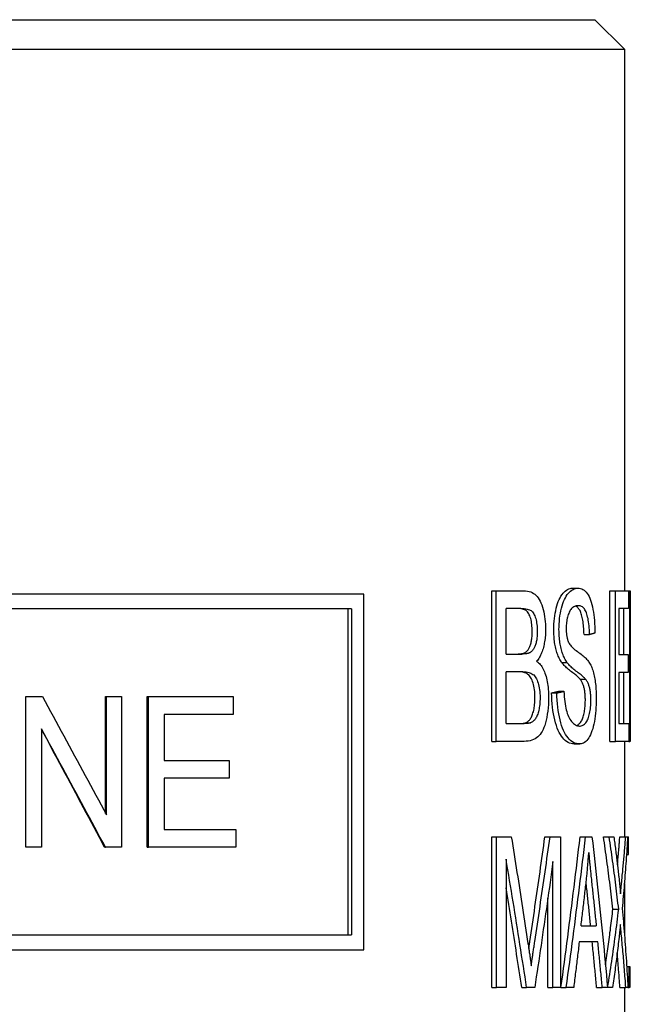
# Model space of a CAD drawing. Header units: millimetres. Extents: x 91 to 3811, y 2 to 387.
# Tile 6 of 15: x 345 to 355, y 279 to 295. Entities that reach past the tile are written whole.
import ezdxf

# ---------------------------------------------------------------- set-up
doc = ezdxf.new("R2010")
doc.units = ezdxf.units.MM
doc.layers.add('DETAIL', color=2, linetype='Continuous')

msp = doc.modelspace()

# ---------------------------------------------------------------- linework, layer by layer
at = {"layer": 'DETAIL'}
for p, q in [((335.892, 295.347), (354.892, 295.347)), ((354.892, 295.347), (355.392, 294.847)), ((335.392, 294.847), (355.392, 294.847)), ((355.392, 294.847), (355.392, 285.716)), ((351.005, 285.66), (337.733, 285.66)), ((351.005, 279.66), (351.005, 285.66)), ((353.157, 285.716), (353.234, 285.716)), ((353.157, 283.176), (353.157, 285.716)), ((353.234, 285.716), (353.697, 285.716)), ((353.234, 283.176), (353.234, 285.716)), ((354.518, 285.76), (354.61, 285.76)), ((355.146, 285.716), (355.243, 285.716)), ((355.146, 283.176), (355.146, 285.716)), ((355.243, 285.716), (355.463, 285.716)), ((355.243, 283.176), (355.243, 285.716)), ((355.463, 285.716), (355.486, 285.716)), ((355.463, 285.716), (355.463, 285.416)), ((355.486, 285.716), (355.492, 285.716)), ((355.486, 283.176), (355.486, 285.716)), ((355.492, 285.595), (355.492, 285.016)), ((350.794, 285.41), (337.9, 285.41)), ((350.74, 279.91), (350.74, 285.41)), ((350.794, 285.41), (350.794, 279.91)), ((353.403, 284.649), (353.403, 285.416)), ((353.646, 285.416), (353.403, 285.416)), ((355.299, 285.416), (355.299, 284.639)), ((355.463, 285.416), (355.299, 285.416)), ((355.386, 284.639), (355.386, 285.416)), ((355.492, 285.17), (355.492, 283.176)), ((354.713, 284.976), (354.806, 284.976)), ((353.403, 284.649), (353.665, 284.649)), ((355.299, 284.639), (355.457, 284.639)), ((355.457, 284.639), (355.457, 284.339)), ((354.336, 284.508), (354.425, 284.508)), ((353.403, 283.476), (353.403, 284.349)), ((353.683, 284.349), (353.403, 284.349)), ((355.299, 284.339), (355.299, 283.476)), ((355.457, 284.339), (355.299, 284.339)), ((355.386, 283.476), (355.386, 284.339)), ((354.647, 284.223), (354.74, 284.223)), ((354.167, 283.993), (354.255, 283.993)), ((354.286, 284.02), (354.375, 284.02)), ((345.311, 283.931), (345.589, 283.931)), ((345.311, 281.391), (345.311, 283.931)), ((346.652, 283.931), (346.665, 283.931)), ((346.652, 281.961), (346.652, 283.931)), ((346.665, 283.931), (346.923, 283.931)), ((346.665, 281.937), (346.665, 283.931)), ((346.923, 283.931), (346.923, 281.391)), ((347.355, 283.931), (347.375, 283.931)), ((347.355, 281.391), (347.355, 283.931)), ((347.375, 283.931), (348.804, 283.931)), ((347.375, 281.391), (347.375, 283.931)), ((348.804, 283.931), (348.804, 283.631)), ((347.641, 283.631), (347.641, 282.855)), ((348.804, 283.631), (347.641, 283.631)), ((353.403, 283.476), (353.704, 283.476)), ((353.725, 283.488), (353.809, 283.488)), ((355.299, 283.476), (355.467, 283.476)), ((355.467, 283.476), (355.467, 283.176)), ((345.572, 283.385), (345.572, 281.391)), ((353.157, 283.176), (353.234, 283.176)), ((353.703, 283.176), (353.234, 283.176)), ((354.549, 283.133), (354.64, 283.133)), ((355.146, 283.176), (355.243, 283.176)), ((355.467, 283.176), (355.243, 283.176)), ((355.392, 283.176), (355.392, 281.566)), ((355.467, 283.176), (355.486, 283.176)), ((355.492, 283.176), (355.486, 283.176)), ((347.641, 282.855), (348.732, 282.855)), ((348.732, 282.855), (348.732, 282.555)), ((347.641, 282.555), (347.641, 281.691)), ((348.732, 282.555), (347.641, 282.555)), ((347.641, 281.691), (348.848, 281.691)), ((348.848, 281.691), (348.848, 281.391)), ((353.159, 281.566), (353.237, 281.566)), ((353.159, 279.026), (353.159, 281.566)), ((353.237, 281.566), (353.488, 281.566)), ((353.237, 279.026), (353.237, 281.566)), ((354.053, 281.566), (354.14, 281.566)), ((354.14, 281.566), (354.316, 281.566)), ((354.316, 281.566), (354.316, 279.026)), ((354.647, 281.566), (354.74, 281.566)), ((354.74, 281.566), (354.847, 281.566)), ((355.04, 281.566), (355.136, 281.566)), ((355.136, 281.566), (355.216, 281.566)), ((355.315, 281.566), (355.415, 281.566)), ((355.415, 281.566), (355.447, 281.566)), ((355.447, 281.566), (355.462, 281.566)), ((355.462, 281.266), (355.462, 281.566)), ((345.572, 281.391), (345.311, 281.391)), ((346.635, 281.391), (346.648, 281.391)), ((346.923, 281.391), (346.648, 281.391)), ((347.355, 281.391), (347.375, 281.391)), ((348.848, 281.391), (347.375, 281.391)), ((353.399, 281.188), (353.399, 279.026)), ((354.19, 279.026), (354.19, 281.152)), ((355.429, 281.266), (355.462, 281.266)), ((354.75, 280.772), (354.748, 280.796)), ((355.392, 280.776), (355.392, 279.93)), ((354.103, 279.026), (354.103, 280.529)), ((355.199, 280.344), (355.297, 280.344)), ((354.663, 280.067), (354.918, 280.067)), ((337.9, 279.91), (350.794, 279.91)), ((337.733, 279.66), (351.005, 279.66)), ((354.945, 279.794), (354.632, 279.794)), ((355.432, 279.38), (355.473, 279.38)), ((355.473, 279.38), (355.487, 279.38)), ((355.473, 279.026), (355.473, 279.38)), ((355.487, 279.38), (355.487, 279.026)), ((353.159, 279.026), (353.237, 279.026)), ((353.399, 279.026), (353.237, 279.026)), ((353.664, 279.026), (353.746, 279.026)), ((353.882, 279.026), (353.746, 279.026)), ((354.103, 279.026), (354.19, 279.026)), ((354.316, 279.026), (354.19, 279.026)), ((354.324, 279.026), (354.413, 279.026)), ((354.539, 279.026), (354.413, 279.026)), ((354.925, 279.026), (355.02, 279.026)), ((355.109, 279.026), (355.02, 279.026)), ((355.109, 279.026), (355.111, 279.026)), ((355.195, 279.026), (355.111, 279.026)), ((355.317, 279.026), (355.417, 279.026)), ((355.392, 279.026), (355.392, 267.847)), ((355.452, 279.026), (355.417, 279.026)), ((355.452, 279.026), (355.473, 279.026)), ((355.487, 279.026), (355.473, 279.026))]:
    msp.add_line(p, q, dxfattribs=at)
at = {"layer": 'DETAIL', "flags": 128}
for points in [[(353.697, 285.716), (353.729, 285.715), (353.76, 285.711), (353.788, 285.705), (353.815, 285.697), (353.84, 285.686), (353.864, 285.672), (353.886, 285.657), (353.906, 285.638), (353.924, 285.618), (353.942, 285.595), (353.958, 285.569), (353.973, 285.54), (353.987, 285.51), (354.001, 285.476), (354.013, 285.44), (354.023, 285.401), (354.033, 285.361), (354.042, 285.32), (354.049, 285.279), (354.055, 285.237), (354.059, 285.195), (354.062, 285.152), (354.064, 285.109), (354.065, 285.065)], [(354.203, 285.06), (354.204, 285.108), (354.206, 285.155), (354.209, 285.201), (354.213, 285.246), (354.219, 285.291), (354.226, 285.335), (354.235, 285.378), (354.244, 285.42), (354.255, 285.46), (354.267, 285.498), (354.279, 285.533), (354.293, 285.566), (354.308, 285.597), (354.324, 285.625), (354.342, 285.65), (354.36, 285.673), (354.378, 285.694), (354.397, 285.711), (354.417, 285.726), (354.436, 285.739), (354.456, 285.748), (354.477, 285.755), (354.497, 285.759), (354.518, 285.76)], [(354.291, 285.06), (354.292, 285.108), (354.294, 285.155), (354.297, 285.201), (354.302, 285.246), (354.307, 285.291), (354.315, 285.335), (354.323, 285.378), (354.333, 285.42), (354.343, 285.46), (354.355, 285.498), (354.368, 285.533), (354.382, 285.566), (354.398, 285.597), (354.414, 285.625), (354.431, 285.65), (354.449, 285.673), (354.468, 285.694), (354.487, 285.711), (354.507, 285.726), (354.527, 285.739), (354.547, 285.748), (354.568, 285.755), (354.588, 285.759), (354.61, 285.76)], [(354.61, 285.76), (354.632, 285.759), (354.654, 285.755), (354.675, 285.748), (354.695, 285.738), (354.715, 285.725), (354.733, 285.709), (354.75, 285.691), (354.767, 285.669), (354.782, 285.645), (354.797, 285.619), (354.81, 285.589), (354.823, 285.557), (354.834, 285.522), (354.845, 285.484), (354.854, 285.444), (354.863, 285.401), (354.87, 285.356), (354.877, 285.31), (354.883, 285.262), (354.887, 285.213), (354.891, 285.162), (354.894, 285.11), (354.896, 285.056), (354.897, 285.001)], [(355.492, 285.716), (355.492, 285.711), (355.492, 285.706), (355.492, 285.701), (355.492, 285.696), (355.492, 285.691), (355.492, 285.686), (355.492, 285.681), (355.492, 285.676), (355.492, 285.671), (355.492, 285.665), (355.492, 285.66), (355.492, 285.655), (355.492, 285.65), (355.492, 285.645), (355.492, 285.64), (355.492, 285.635), (355.492, 285.63), (355.492, 285.625), (355.492, 285.62), (355.492, 285.615), (355.492, 285.61), (355.492, 285.605), (355.492, 285.6), (355.492, 285.595)], [(354.614, 285.464), (354.598, 285.463), (354.582, 285.461), (354.567, 285.457), (354.552, 285.452), (354.539, 285.445), (354.525, 285.436), (354.513, 285.426), (354.501, 285.414), (354.49, 285.401), (354.48, 285.386), (354.471, 285.37), (354.462, 285.352), (354.454, 285.333), (354.447, 285.313), (354.44, 285.293), (354.435, 285.272), (354.429, 285.251), (354.425, 285.228), (354.421, 285.206), (354.418, 285.182), (354.415, 285.158), (354.414, 285.134), (354.413, 285.109), (354.412, 285.083)], [(354.713, 284.976), (354.712, 285.011), (354.71, 285.045), (354.708, 285.077), (354.706, 285.108), (354.703, 285.138), (354.699, 285.166), (354.696, 285.193), (354.692, 285.219), (354.687, 285.244), (354.682, 285.267), (354.677, 285.289), (354.672, 285.31), (354.666, 285.329), (354.659, 285.347), (354.652, 285.364), (354.645, 285.38), (354.637, 285.394), (354.628, 285.407), (354.619, 285.419), (354.61, 285.429), (354.6, 285.438), (354.589, 285.446), (354.578, 285.452), (354.566, 285.457)], [(354.806, 284.976), (354.805, 285.016), (354.803, 285.054), (354.8, 285.09), (354.797, 285.124), (354.794, 285.157), (354.789, 285.189), (354.785, 285.218), (354.78, 285.246), (354.774, 285.272), (354.768, 285.297), (354.761, 285.32), (354.754, 285.341), (354.746, 285.361), (354.738, 285.379), (354.729, 285.395), (354.719, 285.41), (354.708, 285.422), (354.697, 285.433), (354.685, 285.443), (354.672, 285.451), (354.659, 285.457), (354.645, 285.461), (354.63, 285.463), (354.614, 285.464)], [(353.84, 285.027), (353.84, 285.058), (353.838, 285.088), (353.836, 285.117), (353.834, 285.145), (353.83, 285.172), (353.825, 285.199), (353.82, 285.224), (353.814, 285.248), (353.807, 285.271), (353.8, 285.293), (353.791, 285.312), (353.782, 285.329), (353.772, 285.345), (353.762, 285.358), (353.751, 285.37), (353.739, 285.38), (353.725, 285.388), (353.709, 285.396), (353.691, 285.402), (353.671, 285.407), (353.648, 285.411), (353.623, 285.414), (353.595, 285.415), (353.565, 285.416)], [(353.646, 285.416), (353.677, 285.415), (353.705, 285.414), (353.73, 285.411), (353.753, 285.407), (353.774, 285.402), (353.792, 285.396), (353.808, 285.388), (353.822, 285.38), (353.834, 285.37), (353.846, 285.358), (353.856, 285.345), (353.866, 285.329), (353.875, 285.312), (353.884, 285.293), (353.891, 285.271), (353.898, 285.248), (353.904, 285.224), (353.91, 285.199), (353.914, 285.172), (353.918, 285.145), (353.921, 285.117), (353.923, 285.088), (353.924, 285.058), (353.925, 285.027)], [(355.492, 284.863), (355.492, 284.876), (355.492, 284.889), (355.492, 284.901), (355.492, 284.914), (355.492, 284.927), (355.492, 284.94), (355.492, 284.953), (355.492, 284.965), (355.492, 284.978), (355.492, 284.991), (355.492, 285.004), (355.492, 285.016), (355.492, 285.029), (355.492, 285.042), (355.492, 285.055), (355.492, 285.068), (355.492, 285.08), (355.492, 285.093), (355.492, 285.106), (355.492, 285.119), (355.492, 285.132), (355.492, 285.144), (355.492, 285.157), (355.492, 285.17)], [(353.727, 284.678), (353.737, 284.685), (353.745, 284.692), (353.754, 284.701), (353.762, 284.709), (353.77, 284.719), (353.777, 284.729), (353.784, 284.74), (353.79, 284.752), (353.796, 284.764), (353.802, 284.777), (353.807, 284.791), (353.812, 284.805), (353.816, 284.82), (353.821, 284.836), (353.824, 284.852), (353.828, 284.869), (353.83, 284.886), (353.833, 284.904), (353.835, 284.923), (353.837, 284.943), (353.838, 284.963), (353.839, 284.983), (353.84, 285.005), (353.84, 285.027)], [(353.925, 285.027), (353.924, 285.005), (353.924, 284.983), (353.923, 284.963), (353.921, 284.943), (353.92, 284.923), (353.917, 284.904), (353.915, 284.886), (353.912, 284.869), (353.909, 284.852), (353.905, 284.836), (353.901, 284.82), (353.896, 284.805), (353.891, 284.791), (353.886, 284.777), (353.88, 284.764), (353.874, 284.752), (353.868, 284.74), (353.861, 284.729), (353.853, 284.719), (353.846, 284.709), (353.838, 284.701), (353.829, 284.692), (353.82, 284.685), (353.811, 284.678)], [(354.065, 285.065), (354.065, 285.038), (354.064, 285.012), (354.063, 284.985), (354.061, 284.959), (354.058, 284.933), (354.056, 284.908), (354.052, 284.882), (354.049, 284.857), (354.044, 284.832), (354.039, 284.808), (354.034, 284.784), (354.028, 284.76), (354.022, 284.736), (354.015, 284.713), (354.007, 284.691), (353.999, 284.67), (353.99, 284.65), (353.981, 284.63), (353.971, 284.611), (353.961, 284.593), (353.95, 284.575), (353.939, 284.558), (353.927, 284.542), (353.914, 284.527)], [(354.336, 284.508), (354.325, 284.524), (354.315, 284.541), (354.305, 284.558), (354.296, 284.576), (354.287, 284.595), (354.278, 284.614), (354.27, 284.634), (354.263, 284.655), (354.256, 284.676), (354.249, 284.698), (354.243, 284.721), (354.237, 284.744), (354.231, 284.768), (354.227, 284.792), (354.222, 284.817), (354.218, 284.842), (354.215, 284.867), (354.212, 284.894), (354.209, 284.92), (354.207, 284.947), (354.205, 284.975), (354.204, 285.002), (354.203, 285.031), (354.203, 285.06)], [(354.425, 284.508), (354.415, 284.524), (354.404, 284.541), (354.394, 284.558), (354.385, 284.576), (354.376, 284.595), (354.367, 284.614), (354.359, 284.634), (354.351, 284.655), (354.344, 284.676), (354.337, 284.698), (354.331, 284.721), (354.325, 284.744), (354.32, 284.768), (354.315, 284.792), (354.31, 284.817), (354.306, 284.842), (354.303, 284.867), (354.3, 284.894), (354.297, 284.92), (354.295, 284.947), (354.293, 284.975), (354.292, 285.002), (354.292, 285.031), (354.291, 285.06)], [(354.412, 285.083), (354.412, 285.071), (354.412, 285.06), (354.413, 285.049), (354.413, 285.038), (354.414, 285.028), (354.414, 285.017), (354.415, 285.007), (354.416, 284.997), (354.417, 284.987), (354.418, 284.977), (354.42, 284.967), (354.421, 284.957), (354.423, 284.948), (354.424, 284.939), (354.426, 284.93), (354.428, 284.921), (354.43, 284.912), (354.432, 284.904), (354.435, 284.896), (354.437, 284.887), (354.44, 284.879), (354.442, 284.871), (354.445, 284.864), (354.448, 284.856)], [(354.897, 285.001), (354.894, 285), (354.89, 284.999), (354.886, 284.998), (354.883, 284.997), (354.879, 284.996), (354.875, 284.995), (354.871, 284.994), (354.868, 284.993), (354.864, 284.992), (354.86, 284.991), (354.856, 284.99), (354.853, 284.989), (354.849, 284.988), (354.845, 284.987), (354.841, 284.986), (354.837, 284.985), (354.834, 284.984), (354.83, 284.983), (354.826, 284.982), (354.822, 284.981), (354.818, 284.979), (354.814, 284.978), (354.81, 284.977), (354.806, 284.976)], [(354.448, 284.856), (354.454, 284.842), (354.463, 284.827), (354.472, 284.812), (354.483, 284.798), (354.496, 284.783), (354.51, 284.768), (354.525, 284.753), (354.542, 284.738), (354.56, 284.722), (354.579, 284.707), (354.6, 284.692), (354.621, 284.676), (354.643, 284.661), (354.663, 284.646), (354.682, 284.631), (354.7, 284.617), (354.716, 284.603), (354.731, 284.589), (354.745, 284.576), (354.757, 284.563), (354.769, 284.55), (354.779, 284.538), (354.788, 284.525), (354.796, 284.514)], [(353.583, 284.649), (353.592, 284.649), (353.6, 284.649), (353.608, 284.65), (353.616, 284.65), (353.623, 284.65), (353.631, 284.651), (353.638, 284.652), (353.645, 284.652), (353.651, 284.653), (353.658, 284.654), (353.664, 284.655), (353.67, 284.656), (353.676, 284.658), (353.682, 284.659), (353.687, 284.66), (353.693, 284.662), (353.698, 284.664), (353.702, 284.665), (353.707, 284.667), (353.712, 284.669), (353.716, 284.671), (353.72, 284.674), (353.724, 284.676), (353.727, 284.678)], [(353.811, 284.678), (353.807, 284.676), (353.803, 284.674), (353.799, 284.671), (353.795, 284.669), (353.79, 284.667), (353.786, 284.665), (353.781, 284.664), (353.776, 284.662), (353.77, 284.66), (353.765, 284.659), (353.759, 284.658), (353.753, 284.656), (353.747, 284.655), (353.741, 284.654), (353.734, 284.653), (353.727, 284.652), (353.72, 284.652), (353.713, 284.651), (353.706, 284.65), (353.698, 284.65), (353.69, 284.65), (353.682, 284.649), (353.674, 284.649), (353.665, 284.649)], [(353.914, 284.527), (353.93, 284.515), (353.946, 284.502), (353.961, 284.487), (353.975, 284.471), (353.988, 284.454), (354.001, 284.436), (354.013, 284.416), (354.025, 284.395), (354.036, 284.372), (354.046, 284.348), (354.055, 284.323), (354.064, 284.297), (354.073, 284.269), (354.08, 284.241), (354.087, 284.212), (354.093, 284.182), (354.098, 284.151), (354.103, 284.119), (354.107, 284.087), (354.11, 284.053), (354.112, 284.019), (354.114, 283.984), (354.115, 283.948), (354.116, 283.912)], [(354.647, 284.223), (354.641, 284.23), (354.635, 284.238), (354.627, 284.246), (354.618, 284.255), (354.608, 284.265), (354.597, 284.275), (354.584, 284.285), (354.571, 284.297), (354.556, 284.309), (354.54, 284.321), (354.523, 284.334), (354.504, 284.348), (354.486, 284.362), (354.467, 284.376), (354.45, 284.39), (354.434, 284.403), (354.418, 284.417), (354.404, 284.43), (354.39, 284.443), (354.377, 284.457), (354.365, 284.47), (354.355, 284.482), (354.345, 284.495), (354.336, 284.508)], [(354.74, 284.223), (354.734, 284.23), (354.727, 284.238), (354.719, 284.246), (354.71, 284.255), (354.7, 284.265), (354.689, 284.275), (354.676, 284.285), (354.663, 284.297), (354.648, 284.309), (354.632, 284.321), (354.614, 284.334), (354.595, 284.348), (354.576, 284.362), (354.558, 284.376), (354.541, 284.39), (354.524, 284.403), (354.509, 284.417), (354.494, 284.43), (354.48, 284.443), (354.467, 284.457), (354.455, 284.47), (354.444, 284.482), (354.434, 284.495), (354.425, 284.508)], [(354.796, 284.514), (354.807, 284.496), (354.817, 284.478), (354.827, 284.459), (354.836, 284.439), (354.844, 284.419), (354.852, 284.397), (354.86, 284.375), (354.867, 284.353), (354.873, 284.329), (354.879, 284.305), (354.885, 284.28), (354.89, 284.254), (354.894, 284.228), (354.899, 284.201), (354.902, 284.173), (354.906, 284.145), (354.909, 284.115), (354.911, 284.086), (354.913, 284.055), (354.915, 284.024), (354.917, 283.993), (354.918, 283.961), (354.918, 283.928), (354.918, 283.894)], [(353.886, 283.913), (353.886, 283.948), (353.884, 283.982), (353.882, 284.014), (353.879, 284.046), (353.874, 284.076), (353.869, 284.105), (353.862, 284.133), (353.855, 284.159), (353.847, 284.185), (353.838, 284.208), (353.828, 284.229), (353.817, 284.248), (353.806, 284.266), (353.794, 284.281), (353.781, 284.295), (353.767, 284.306), (353.752, 284.316), (353.736, 284.325), (353.718, 284.332), (353.698, 284.338), (353.676, 284.343), (353.653, 284.346), (353.628, 284.348), (353.601, 284.349)], [(353.683, 284.349), (353.71, 284.348), (353.736, 284.346), (353.759, 284.343), (353.781, 284.338), (353.801, 284.332), (353.819, 284.325), (353.836, 284.316), (353.851, 284.306), (353.865, 284.295), (353.878, 284.281), (353.89, 284.266), (353.902, 284.248), (353.912, 284.229), (353.922, 284.208), (353.931, 284.185), (353.94, 284.159), (353.947, 284.133), (353.954, 284.105), (353.959, 284.076), (353.963, 284.046), (353.967, 284.014), (353.969, 283.982), (353.971, 283.948), (353.971, 283.913)], [(354.735, 283.865), (354.735, 283.885), (354.734, 283.904), (354.733, 283.923), (354.732, 283.942), (354.731, 283.96), (354.73, 283.977), (354.728, 283.995), (354.726, 284.011), (354.724, 284.028), (354.721, 284.044), (354.718, 284.059), (354.715, 284.074), (354.711, 284.089), (354.707, 284.103), (354.703, 284.117), (354.699, 284.13), (354.693, 284.143), (354.688, 284.156), (354.682, 284.168), (354.676, 284.18), (354.669, 284.191), (354.662, 284.202), (354.655, 284.213), (354.647, 284.223)], [(354.828, 283.865), (354.828, 283.885), (354.828, 283.904), (354.827, 283.923), (354.826, 283.942), (354.825, 283.96), (354.823, 283.977), (354.821, 283.995), (354.819, 284.011), (354.817, 284.028), (354.814, 284.044), (354.811, 284.059), (354.808, 284.074), (354.805, 284.089), (354.801, 284.103), (354.796, 284.117), (354.792, 284.13), (354.786, 284.143), (354.781, 284.156), (354.775, 284.168), (354.769, 284.18), (354.762, 284.191), (354.755, 284.202), (354.748, 284.213), (354.74, 284.223)], [(354.167, 283.993), (354.172, 283.994), (354.177, 283.995), (354.182, 283.996), (354.187, 283.997), (354.192, 283.998), (354.197, 284), (354.202, 284.001), (354.207, 284.002), (354.212, 284.003), (354.217, 284.004), (354.222, 284.005), (354.227, 284.006), (354.232, 284.008), (354.237, 284.009), (354.242, 284.01), (354.247, 284.011), (354.252, 284.012), (354.257, 284.013), (354.262, 284.014), (354.267, 284.015), (354.271, 284.017), (354.276, 284.018), (354.281, 284.019), (354.286, 284.02)], [(354.549, 283.133), (354.521, 283.135), (354.495, 283.14), (354.469, 283.147), (354.444, 283.158), (354.42, 283.173), (354.396, 283.19), (354.374, 283.21), (354.353, 283.234), (354.333, 283.261), (354.314, 283.291), (354.296, 283.324), (354.278, 283.36), (354.262, 283.399), (354.247, 283.442), (354.233, 283.487), (354.22, 283.536), (354.208, 283.587), (354.198, 283.64), (354.189, 283.695), (354.182, 283.751), (354.176, 283.809), (354.172, 283.868), (354.169, 283.93), (354.167, 283.993)], [(354.255, 283.993), (354.26, 283.994), (354.265, 283.995), (354.27, 283.996), (354.275, 283.997), (354.28, 283.998), (354.285, 284), (354.291, 284.001), (354.296, 284.002), (354.301, 284.003), (354.306, 284.004), (354.311, 284.005), (354.316, 284.006), (354.321, 284.008), (354.326, 284.009), (354.331, 284.01), (354.336, 284.011), (354.341, 284.012), (354.345, 284.013), (354.35, 284.014), (354.355, 284.015), (354.36, 284.017), (354.365, 284.018), (354.37, 284.019), (354.375, 284.02)], [(354.64, 283.133), (354.613, 283.135), (354.586, 283.14), (354.56, 283.147), (354.534, 283.158), (354.51, 283.173), (354.487, 283.19), (354.464, 283.21), (354.443, 283.234), (354.422, 283.261), (354.403, 283.291), (354.385, 283.324), (354.367, 283.36), (354.351, 283.399), (354.336, 283.442), (354.321, 283.487), (354.308, 283.536), (354.297, 283.587), (354.286, 283.64), (354.277, 283.695), (354.27, 283.751), (354.264, 283.809), (354.259, 283.868), (354.256, 283.93), (354.255, 283.993)], [(354.375, 284.02), (354.377, 283.973), (354.38, 283.928), (354.384, 283.886), (354.389, 283.846), (354.394, 283.808), (354.399, 283.772), (354.406, 283.738), (354.413, 283.706), (354.421, 283.677), (354.43, 283.648), (354.44, 283.621), (354.451, 283.596), (354.463, 283.572), (354.476, 283.55), (354.489, 283.528), (354.504, 283.509), (354.519, 283.491), (354.535, 283.476), (354.551, 283.463), (354.567, 283.452), (354.584, 283.444), (354.6, 283.438), (354.618, 283.435), (354.635, 283.433)], [(345.589, 283.931), (345.634, 283.848), (345.679, 283.765), (345.724, 283.682), (345.769, 283.599), (345.814, 283.516), (345.859, 283.433), (345.904, 283.35), (345.949, 283.267), (345.994, 283.184), (346.038, 283.101), (346.083, 283.017), (346.128, 282.934), (346.173, 282.851), (346.218, 282.768), (346.263, 282.685), (346.307, 282.602), (346.352, 282.519), (346.397, 282.436), (346.442, 282.353), (346.486, 282.27), (346.531, 282.187), (346.576, 282.104), (346.62, 282.02), (346.665, 281.937)], [(354.116, 283.912), (354.115, 283.853), (354.112, 283.796), (354.108, 283.74), (354.102, 283.685), (354.094, 283.632), (354.085, 283.58), (354.074, 283.531), (354.062, 283.486), (354.05, 283.445), (354.037, 283.408), (354.022, 283.374), (354.007, 283.344), (353.991, 283.318), (353.973, 283.293), (353.954, 283.271), (353.933, 283.251), (353.911, 283.234), (353.888, 283.218), (353.862, 283.205), (353.835, 283.195), (353.805, 283.187), (353.774, 283.181), (353.74, 283.177), (353.703, 283.176)], [(353.725, 283.488), (353.738, 283.493), (353.75, 283.5), (353.761, 283.507), (353.772, 283.516), (353.782, 283.525), (353.792, 283.535), (353.801, 283.546), (353.81, 283.557), (353.818, 283.57), (353.826, 283.584), (353.833, 283.6), (353.84, 283.617), (353.847, 283.635), (353.853, 283.655), (353.859, 283.676), (353.865, 283.699), (353.87, 283.722), (353.874, 283.747), (353.878, 283.772), (353.881, 283.799), (353.883, 283.826), (353.885, 283.854), (353.886, 283.883), (353.886, 283.913)], [(353.971, 283.913), (353.971, 283.883), (353.97, 283.854), (353.968, 283.826), (353.966, 283.799), (353.963, 283.772), (353.959, 283.747), (353.955, 283.722), (353.95, 283.699), (353.944, 283.676), (353.938, 283.655), (353.932, 283.635), (353.925, 283.617), (353.918, 283.6), (353.91, 283.584), (353.902, 283.57), (353.894, 283.557), (353.885, 283.546), (353.876, 283.535), (353.866, 283.525), (353.856, 283.516), (353.845, 283.507), (353.833, 283.5), (353.821, 283.493), (353.809, 283.488)], [(354.589, 283.442), (354.6, 283.447), (354.612, 283.454), (354.622, 283.463), (354.633, 283.472), (354.643, 283.483), (354.653, 283.495), (354.662, 283.509), (354.671, 283.523), (354.679, 283.538), (354.686, 283.555), (354.693, 283.572), (354.699, 283.59), (354.705, 283.61), (354.71, 283.63), (354.715, 283.651), (354.719, 283.673), (354.723, 283.696), (354.726, 283.719), (354.729, 283.742), (354.731, 283.766), (354.732, 283.79), (354.734, 283.815), (354.734, 283.84), (354.735, 283.865)], [(354.635, 283.433), (354.65, 283.434), (354.665, 283.437), (354.679, 283.441), (354.693, 283.448), (354.706, 283.456), (354.718, 283.465), (354.73, 283.477), (354.742, 283.49), (354.753, 283.505), (354.763, 283.522), (354.772, 283.539), (354.781, 283.558), (354.788, 283.579), (354.795, 283.6), (354.802, 283.623), (354.807, 283.647), (354.812, 283.672), (354.816, 283.698), (354.82, 283.725), (354.823, 283.752), (354.825, 283.779), (354.827, 283.807), (354.828, 283.836), (354.828, 283.865)], [(354.918, 283.894), (354.918, 283.844), (354.916, 283.794), (354.914, 283.745), (354.911, 283.697), (354.906, 283.649), (354.901, 283.603), (354.894, 283.557), (354.887, 283.512), (354.878, 283.468), (354.869, 283.427), (354.859, 283.389), (354.847, 283.353), (354.835, 283.319), (354.822, 283.288), (354.807, 283.259), (354.792, 283.233), (354.775, 283.21), (354.758, 283.189), (354.741, 283.172), (354.722, 283.158), (354.703, 283.147), (354.683, 283.14), (354.662, 283.135), (354.64, 283.133)], [(353.622, 283.476), (353.628, 283.476), (353.634, 283.476), (353.64, 283.476), (353.645, 283.476), (353.651, 283.476), (353.656, 283.477), (353.661, 283.477), (353.666, 283.477), (353.671, 283.478), (353.676, 283.478), (353.68, 283.478), (353.685, 283.479), (353.689, 283.479), (353.693, 283.48), (353.697, 283.48), (353.701, 283.481), (353.704, 283.482), (353.708, 283.482), (353.711, 283.483), (353.714, 283.484), (353.717, 283.485), (353.72, 283.486), (353.723, 283.487), (353.725, 283.488)], [(353.809, 283.488), (353.806, 283.487), (353.803, 283.486), (353.8, 283.485), (353.797, 283.484), (353.794, 283.483), (353.791, 283.482), (353.787, 283.482), (353.784, 283.481), (353.78, 283.48), (353.776, 283.48), (353.772, 283.479), (353.768, 283.479), (353.763, 283.478), (353.759, 283.478), (353.754, 283.478), (353.749, 283.477), (353.744, 283.477), (353.739, 283.477), (353.733, 283.476), (353.728, 283.476), (353.722, 283.476), (353.717, 283.476), (353.711, 283.476), (353.704, 283.476)], [(346.648, 281.391), (346.603, 281.474), (346.558, 281.558), (346.514, 281.641), (346.469, 281.724), (346.424, 281.807), (346.379, 281.89), (346.335, 281.973), (346.29, 282.056), (346.245, 282.139), (346.2, 282.222), (346.155, 282.305), (346.111, 282.388), (346.066, 282.472), (346.021, 282.555), (345.976, 282.638), (345.931, 282.721), (345.886, 282.804), (345.841, 282.887), (345.796, 282.97), (345.751, 283.053), (345.706, 283.136), (345.661, 283.219), (345.616, 283.302), (345.572, 283.385)], [(346.635, 281.391), (346.591, 281.474), (346.547, 281.557), (346.503, 281.64), (346.459, 281.723), (346.414, 281.806), (346.37, 281.889), (346.326, 281.972), (346.282, 282.055), (346.237, 282.138), (346.193, 282.221), (346.149, 282.304), (346.104, 282.387), (346.06, 282.47), (346.016, 282.553), (345.971, 282.636), (345.927, 282.719), (345.882, 282.802), (345.838, 282.884), (345.794, 282.967), (345.749, 283.05), (345.705, 283.133), (345.66, 283.216), (345.616, 283.299), (345.572, 283.382)], [(353.488, 281.566), (353.5, 281.491), (353.512, 281.416), (353.524, 281.341), (353.536, 281.266), (353.548, 281.191), (353.56, 281.116), (353.572, 281.041), (353.583, 280.966), (353.595, 280.891), (353.607, 280.816), (353.619, 280.742), (353.63, 280.667), (353.642, 280.592), (353.654, 280.517), (353.665, 280.442), (353.677, 280.367), (353.689, 280.292), (353.7, 280.217), (353.711, 280.142), (353.723, 280.067), (353.734, 279.992), (353.746, 279.917), (353.757, 279.842), (353.768, 279.767)], [(353.799, 279.798), (353.81, 279.872), (353.821, 279.946), (353.832, 280.019), (353.843, 280.093), (353.854, 280.167), (353.865, 280.24), (353.876, 280.314), (353.886, 280.388), (353.897, 280.461), (353.908, 280.535), (353.918, 280.608), (353.929, 280.682), (353.94, 280.756), (353.95, 280.829), (353.961, 280.903), (353.971, 280.977), (353.981, 281.05), (353.992, 281.124), (354.002, 281.198), (354.013, 281.271), (354.023, 281.345), (354.033, 281.419), (354.043, 281.492), (354.053, 281.566)], [(353.883, 279.798), (353.895, 279.872), (353.906, 279.946), (353.917, 280.019), (353.928, 280.093), (353.939, 280.167), (353.95, 280.24), (353.96, 280.314), (353.971, 280.388), (353.982, 280.461), (353.993, 280.535), (354.004, 280.608), (354.014, 280.682), (354.025, 280.756), (354.036, 280.829), (354.046, 280.903), (354.057, 280.977), (354.067, 281.05), (354.078, 281.124), (354.088, 281.198), (354.099, 281.271), (354.109, 281.345), (354.119, 281.419), (354.13, 281.492), (354.14, 281.566)], [(354.324, 279.026), (354.338, 279.132), (354.353, 279.238), (354.367, 279.343), (354.381, 279.449), (354.396, 279.555), (354.41, 279.661), (354.424, 279.767), (354.438, 279.873), (354.451, 279.978), (354.465, 280.084), (354.479, 280.19), (354.492, 280.296), (354.506, 280.402), (354.519, 280.508), (354.532, 280.613), (354.545, 280.719), (354.559, 280.825), (354.571, 280.931), (354.584, 281.037), (354.597, 281.143), (354.61, 281.248), (354.622, 281.354), (354.635, 281.46), (354.647, 281.566)], [(354.413, 279.026), (354.428, 279.132), (354.442, 279.238), (354.457, 279.343), (354.471, 279.449), (354.486, 279.555), (354.5, 279.661), (354.514, 279.767), (354.528, 279.873), (354.542, 279.978), (354.556, 280.084), (354.57, 280.19), (354.583, 280.296), (354.597, 280.402), (354.61, 280.508), (354.624, 280.613), (354.637, 280.719), (354.65, 280.825), (354.663, 280.931), (354.676, 281.037), (354.689, 281.143), (354.702, 281.248), (354.715, 281.354), (354.727, 281.46), (354.74, 281.566)], [(354.847, 281.566), (354.859, 281.46), (354.871, 281.354), (354.883, 281.248), (354.895, 281.143), (354.907, 281.037), (354.918, 280.931), (354.93, 280.825), (354.941, 280.719), (354.953, 280.613), (354.964, 280.508), (354.975, 280.402), (354.986, 280.296), (354.997, 280.19), (355.008, 280.084), (355.018, 279.978), (355.029, 279.873), (355.039, 279.767), (355.05, 279.661), (355.06, 279.555), (355.07, 279.449), (355.08, 279.343), (355.09, 279.238), (355.099, 279.132), (355.109, 279.026)], [(355.199, 280.344), (355.193, 280.395), (355.187, 280.446), (355.181, 280.497), (355.175, 280.548), (355.169, 280.599), (355.163, 280.65), (355.157, 280.701), (355.151, 280.751), (355.145, 280.802), (355.138, 280.853), (355.132, 280.904), (355.125, 280.955), (355.118, 281.006), (355.112, 281.057), (355.105, 281.108), (355.098, 281.159), (355.091, 281.21), (355.084, 281.26), (355.077, 281.311), (355.069, 281.362), (355.062, 281.413), (355.055, 281.464), (355.047, 281.515), (355.04, 281.566)], [(355.297, 280.344), (355.291, 280.395), (355.285, 280.446), (355.279, 280.497), (355.273, 280.548), (355.267, 280.599), (355.261, 280.65), (355.255, 280.701), (355.249, 280.751), (355.242, 280.802), (355.236, 280.853), (355.229, 280.904), (355.222, 280.955), (355.216, 281.006), (355.209, 281.057), (355.202, 281.108), (355.195, 281.159), (355.188, 281.21), (355.181, 281.26), (355.173, 281.311), (355.166, 281.362), (355.159, 281.413), (355.151, 281.464), (355.144, 281.515), (355.136, 281.566)], [(355.216, 281.566), (355.22, 281.539), (355.223, 281.512), (355.227, 281.485), (355.23, 281.457), (355.234, 281.43), (355.237, 281.403), (355.241, 281.376), (355.244, 281.349), (355.248, 281.322), (355.251, 281.295), (355.255, 281.268), (355.258, 281.241), (355.261, 281.214), (355.265, 281.186), (355.268, 281.159), (355.271, 281.132), (355.274, 281.105), (355.278, 281.078), (355.281, 281.051), (355.284, 281.024), (355.287, 280.997), (355.29, 280.97), (355.293, 280.942), (355.296, 280.915)], [(355.276, 281.092), (355.278, 281.111), (355.28, 281.131), (355.281, 281.151), (355.283, 281.171), (355.285, 281.19), (355.287, 281.21), (355.288, 281.23), (355.29, 281.25), (355.292, 281.269), (355.293, 281.289), (355.295, 281.309), (355.297, 281.329), (355.298, 281.348), (355.3, 281.368), (355.302, 281.388), (355.303, 281.408), (355.305, 281.428), (355.306, 281.447), (355.308, 281.467), (355.309, 281.487), (355.311, 281.507), (355.312, 281.526), (355.314, 281.546), (355.315, 281.566)], [(355.447, 281.566), (355.444, 281.516), (355.441, 281.465), (355.438, 281.415), (355.435, 281.365), (355.432, 281.314), (355.428, 281.264), (355.425, 281.214), (355.422, 281.163), (355.418, 281.113), (355.414, 281.063), (355.411, 281.012), (355.407, 280.962), (355.403, 280.912), (355.399, 280.861), (355.395, 280.811), (355.391, 280.761), (355.387, 280.71), (355.382, 280.66), (355.378, 280.61), (355.373, 280.559), (355.369, 280.509), (355.364, 280.458), (355.359, 280.408), (355.355, 280.358)], [(355.356, 280.89), (355.358, 280.918), (355.361, 280.947), (355.364, 280.975), (355.367, 281.003), (355.369, 281.031), (355.372, 281.059), (355.374, 281.087), (355.377, 281.115), (355.38, 281.144), (355.382, 281.172), (355.385, 281.2), (355.387, 281.228), (355.39, 281.256), (355.392, 281.284), (355.394, 281.313), (355.397, 281.341), (355.399, 281.369), (355.401, 281.397), (355.404, 281.425), (355.406, 281.453), (355.408, 281.481), (355.41, 281.51), (355.412, 281.538), (355.415, 281.566)], [(354.75, 280.815), (354.752, 280.835), (354.754, 280.855), (354.757, 280.875), (354.759, 280.895), (354.761, 280.915), (354.763, 280.935), (354.765, 280.955), (354.767, 280.975), (354.769, 280.995), (354.77, 281.015), (354.772, 281.036), (354.774, 281.056), (354.776, 281.076), (354.777, 281.096), (354.779, 281.116), (354.781, 281.137), (354.782, 281.157), (354.784, 281.177), (354.785, 281.197), (354.787, 281.218), (354.788, 281.238), (354.789, 281.258), (354.791, 281.278), (354.792, 281.299)], [(354.792, 281.299), (354.794, 281.281), (354.795, 281.264), (354.797, 281.246), (354.798, 281.227), (354.8, 281.208), (354.802, 281.189), (354.804, 281.169), (354.806, 281.149), (354.807, 281.128), (354.809, 281.108), (354.812, 281.086), (354.814, 281.064), (354.816, 281.042), (354.818, 281.02), (354.821, 280.997), (354.823, 280.973), (354.825, 280.95), (354.828, 280.926), (354.83, 280.901), (354.833, 280.876), (354.836, 280.851), (354.838, 280.825), (354.841, 280.799), (354.844, 280.772)], [(353.746, 279.026), (353.733, 279.116), (353.719, 279.206), (353.705, 279.296), (353.691, 279.386), (353.676, 279.476), (353.662, 279.566), (353.648, 279.657), (353.634, 279.747), (353.62, 279.837), (353.605, 279.927), (353.591, 280.017), (353.576, 280.107), (353.562, 280.197), (353.547, 280.287), (353.533, 280.377), (353.518, 280.468), (353.503, 280.558), (353.489, 280.648), (353.474, 280.738), (353.459, 280.828), (353.444, 280.918), (353.429, 281.008), (353.414, 281.098), (353.399, 281.188)], [(354.19, 281.152), (354.178, 281.063), (354.166, 280.974), (354.154, 280.886), (354.141, 280.797), (354.129, 280.709), (354.116, 280.62), (354.104, 280.532), (354.091, 280.443), (354.078, 280.354), (354.066, 280.266), (354.053, 280.177), (354.04, 280.089), (354.027, 280), (354.014, 279.912), (354.001, 279.823), (353.988, 279.734), (353.975, 279.646), (353.962, 279.557), (353.949, 279.469), (353.936, 279.38), (353.923, 279.292), (353.909, 279.203), (353.896, 279.114), (353.882, 279.026)], [(354.663, 280.067), (354.667, 280.099), (354.67, 280.13), (354.674, 280.161), (354.678, 280.192), (354.682, 280.223), (354.685, 280.254), (354.689, 280.285), (354.693, 280.317), (354.696, 280.348), (354.7, 280.379), (354.703, 280.41), (354.707, 280.441), (354.711, 280.472), (354.714, 280.503), (354.718, 280.534), (354.722, 280.566), (354.725, 280.597), (354.729, 280.628), (354.732, 280.659), (354.736, 280.69), (354.739, 280.721), (354.743, 280.752), (354.746, 280.784), (354.75, 280.815)], [(355.296, 280.915), (355.298, 280.899), (355.3, 280.882), (355.302, 280.866), (355.304, 280.851), (355.305, 280.835), (355.307, 280.82), (355.309, 280.806), (355.31, 280.791), (355.311, 280.777), (355.313, 280.763), (355.314, 280.75), (355.316, 280.737), (355.317, 280.724), (355.318, 280.711), (355.319, 280.699), (355.32, 280.687), (355.321, 280.676), (355.322, 280.665), (355.323, 280.654), (355.324, 280.643), (355.325, 280.633), (355.326, 280.623), (355.327, 280.613), (355.328, 280.604)], [(355.328, 280.604), (355.329, 280.615), (355.33, 280.626), (355.331, 280.638), (355.332, 280.649), (355.333, 280.661), (355.334, 280.672), (355.335, 280.684), (355.336, 280.696), (355.337, 280.708), (355.338, 280.719), (355.34, 280.731), (355.341, 280.743), (355.342, 280.755), (355.343, 280.767), (355.344, 280.779), (355.346, 280.791), (355.347, 280.803), (355.348, 280.816), (355.349, 280.828), (355.35, 280.84), (355.352, 280.853), (355.353, 280.865), (355.354, 280.878), (355.356, 280.89)], [(353.664, 279.026), (353.653, 279.096), (353.642, 279.166), (353.632, 279.236), (353.621, 279.306), (353.61, 279.376), (353.599, 279.446), (353.588, 279.516), (353.577, 279.585), (353.567, 279.655), (353.556, 279.725), (353.545, 279.795), (353.534, 279.865), (353.523, 279.935), (353.512, 280.005), (353.5, 280.075), (353.489, 280.145), (353.478, 280.215), (353.467, 280.285), (353.456, 280.355), (353.445, 280.425), (353.433, 280.495), (353.422, 280.565), (353.411, 280.635), (353.399, 280.705)], [(354.824, 280.067), (354.821, 280.097), (354.818, 280.126), (354.815, 280.156), (354.812, 280.185), (354.809, 280.214), (354.806, 280.244), (354.803, 280.273), (354.8, 280.302), (354.797, 280.332), (354.794, 280.361), (354.791, 280.39), (354.788, 280.42), (354.785, 280.449), (354.782, 280.479), (354.779, 280.508), (354.775, 280.537), (354.772, 280.567), (354.769, 280.596), (354.766, 280.625), (354.763, 280.655), (354.76, 280.684), (354.757, 280.713), (354.754, 280.743), (354.75, 280.772)], [(354.844, 280.772), (354.847, 280.743), (354.85, 280.713), (354.854, 280.684), (354.857, 280.655), (354.86, 280.625), (354.863, 280.596), (354.866, 280.567), (354.869, 280.537), (354.872, 280.508), (354.876, 280.479), (354.879, 280.449), (354.882, 280.42), (354.885, 280.39), (354.888, 280.361), (354.891, 280.332), (354.894, 280.302), (354.897, 280.273), (354.9, 280.244), (354.903, 280.214), (354.906, 280.185), (354.909, 280.156), (354.912, 280.126), (354.915, 280.097), (354.918, 280.067)], [(355.074, 279.406), (355.08, 279.445), (355.085, 279.484), (355.091, 279.523), (355.097, 279.562), (355.102, 279.601), (355.108, 279.64), (355.113, 279.679), (355.119, 279.718), (355.124, 279.758), (355.13, 279.797), (355.135, 279.836), (355.14, 279.875), (355.145, 279.914), (355.15, 279.953), (355.156, 279.992), (355.161, 280.031), (355.165, 280.07), (355.17, 280.11), (355.175, 280.149), (355.18, 280.188), (355.185, 280.227), (355.19, 280.266), (355.194, 280.305), (355.199, 280.344)], [(355.111, 279.026), (355.12, 279.081), (355.129, 279.136), (355.138, 279.191), (355.146, 279.246), (355.155, 279.301), (355.163, 279.355), (355.171, 279.41), (355.18, 279.465), (355.188, 279.52), (355.196, 279.575), (355.204, 279.63), (355.211, 279.685), (355.219, 279.74), (355.227, 279.795), (355.234, 279.85), (355.242, 279.905), (355.249, 279.96), (355.256, 280.015), (355.263, 280.07), (355.27, 280.125), (355.277, 280.179), (355.284, 280.234), (355.29, 280.289), (355.297, 280.344)], [(355.355, 280.358), (355.36, 280.302), (355.365, 280.247), (355.37, 280.191), (355.375, 280.136), (355.38, 280.08), (355.384, 280.025), (355.389, 279.969), (355.393, 279.914), (355.398, 279.858), (355.402, 279.803), (355.406, 279.747), (355.41, 279.692), (355.414, 279.636), (355.418, 279.581), (355.422, 279.525), (355.426, 279.47), (355.429, 279.414), (355.433, 279.359), (355.436, 279.303), (355.44, 279.248), (355.443, 279.192), (355.446, 279.137), (355.449, 279.081), (355.452, 279.026)], [(355.325, 280.087), (355.324, 280.076), (355.323, 280.066), (355.322, 280.056), (355.321, 280.046), (355.32, 280.037), (355.32, 280.028), (355.319, 280.019), (355.318, 280.01), (355.317, 280.002), (355.316, 279.994), (355.315, 279.986), (355.315, 279.978), (355.314, 279.971), (355.313, 279.964), (355.313, 279.957), (355.312, 279.951), (355.311, 279.945), (355.311, 279.939), (355.31, 279.933), (355.309, 279.928), (355.309, 279.922), (355.308, 279.918), (355.308, 279.913), (355.307, 279.909)], [(355.34, 279.932), (355.34, 279.938), (355.339, 279.945), (355.338, 279.951), (355.338, 279.958), (355.337, 279.964), (355.337, 279.971), (355.336, 279.977), (355.335, 279.984), (355.335, 279.99), (355.334, 279.996), (355.333, 280.003), (355.333, 280.009), (355.332, 280.016), (355.331, 280.022), (355.331, 280.029), (355.33, 280.035), (355.33, 280.042), (355.329, 280.048), (355.328, 280.055), (355.328, 280.061), (355.327, 280.067), (355.326, 280.074), (355.326, 280.08), (355.325, 280.087)], [(355.307, 279.909), (355.303, 279.872), (355.299, 279.835), (355.295, 279.798), (355.29, 279.762), (355.286, 279.725), (355.282, 279.688), (355.277, 279.651), (355.273, 279.614), (355.268, 279.578), (355.264, 279.541), (355.259, 279.504), (355.254, 279.467), (355.25, 279.43), (355.245, 279.394), (355.24, 279.357), (355.235, 279.32), (355.23, 279.283), (355.225, 279.247), (355.22, 279.21), (355.215, 279.173), (355.21, 279.136), (355.205, 279.099), (355.2, 279.063), (355.195, 279.026)], [(355.417, 279.026), (355.414, 279.064), (355.411, 279.101), (355.409, 279.139), (355.406, 279.177), (355.403, 279.215), (355.4, 279.252), (355.397, 279.29), (355.394, 279.328), (355.391, 279.366), (355.388, 279.403), (355.385, 279.441), (355.382, 279.479), (355.379, 279.517), (355.375, 279.554), (355.372, 279.592), (355.369, 279.63), (355.365, 279.668), (355.362, 279.705), (355.358, 279.743), (355.355, 279.781), (355.351, 279.819), (355.348, 279.856), (355.344, 279.894), (355.34, 279.932)], [(353.768, 279.767), (353.772, 279.747), (353.775, 279.726), (353.778, 279.706), (353.781, 279.687), (353.783, 279.668), (353.786, 279.649), (353.789, 279.631), (353.791, 279.614), (353.794, 279.597), (353.797, 279.58), (353.799, 279.563), (353.801, 279.548), (353.804, 279.532), (353.806, 279.517), (353.808, 279.503), (353.81, 279.489), (353.812, 279.475), (353.814, 279.462), (353.816, 279.449), (353.817, 279.437), (353.819, 279.425), (353.821, 279.413), (353.822, 279.402), (353.824, 279.392)], [(353.782, 279.68), (353.782, 279.685), (353.783, 279.689), (353.784, 279.694), (353.784, 279.699), (353.785, 279.704), (353.786, 279.708), (353.786, 279.713), (353.787, 279.718), (353.788, 279.723), (353.789, 279.728), (353.789, 279.733), (353.79, 279.737), (353.791, 279.742), (353.792, 279.747), (353.792, 279.752), (353.793, 279.757), (353.794, 279.762), (353.795, 279.767), (353.795, 279.773), (353.796, 279.778), (353.797, 279.783), (353.798, 279.788), (353.799, 279.793), (353.799, 279.798)], [(353.824, 279.392), (353.825, 279.403), (353.827, 279.416), (353.829, 279.428), (353.83, 279.441), (353.832, 279.455), (353.834, 279.469), (353.836, 279.483), (353.838, 279.498), (353.841, 279.513), (353.843, 279.529), (353.845, 279.545), (353.848, 279.562), (353.85, 279.579), (353.853, 279.597), (353.856, 279.615), (353.858, 279.634), (353.861, 279.653), (353.864, 279.672), (353.867, 279.692), (353.87, 279.712), (353.873, 279.733), (353.877, 279.754), (353.88, 279.776), (353.883, 279.798)], [(354.632, 279.794), (354.628, 279.762), (354.624, 279.73), (354.62, 279.698), (354.617, 279.666), (354.613, 279.634), (354.609, 279.602), (354.605, 279.57), (354.601, 279.538), (354.597, 279.506), (354.594, 279.474), (354.59, 279.442), (354.586, 279.41), (354.582, 279.378), (354.578, 279.346), (354.574, 279.314), (354.57, 279.282), (354.566, 279.25), (354.562, 279.218), (354.558, 279.186), (354.554, 279.154), (354.551, 279.122), (354.547, 279.09), (354.543, 279.058), (354.539, 279.026)], [(354.925, 279.026), (354.922, 279.058), (354.919, 279.09), (354.916, 279.122), (354.913, 279.154), (354.91, 279.186), (354.907, 279.218), (354.904, 279.25), (354.901, 279.282), (354.898, 279.314), (354.895, 279.346), (354.891, 279.378), (354.888, 279.41), (354.885, 279.442), (354.882, 279.474), (354.879, 279.506), (354.876, 279.538), (354.873, 279.57), (354.87, 279.602), (354.867, 279.634), (354.863, 279.666), (354.86, 279.698), (354.857, 279.73), (354.854, 279.762), (354.851, 279.794)], [(355.02, 279.026), (355.017, 279.058), (355.014, 279.09), (355.011, 279.122), (355.008, 279.154), (355.005, 279.186), (355.002, 279.218), (354.999, 279.25), (354.996, 279.282), (354.993, 279.314), (354.99, 279.346), (354.986, 279.378), (354.983, 279.41), (354.98, 279.442), (354.977, 279.474), (354.974, 279.506), (354.971, 279.538), (354.968, 279.57), (354.964, 279.602), (354.961, 279.634), (354.958, 279.666), (354.955, 279.698), (354.952, 279.73), (354.949, 279.762), (354.945, 279.794)], [(355.317, 279.026), (355.316, 279.05), (355.314, 279.074), (355.312, 279.099), (355.311, 279.123), (355.309, 279.147), (355.307, 279.171), (355.305, 279.196), (355.303, 279.22), (355.302, 279.244), (355.3, 279.268), (355.298, 279.293), (355.296, 279.317), (355.294, 279.341), (355.292, 279.365), (355.29, 279.389), (355.288, 279.414), (355.286, 279.438), (355.284, 279.462), (355.282, 279.486), (355.28, 279.511), (355.278, 279.535), (355.276, 279.559), (355.274, 279.583), (355.272, 279.608)]]:
    msp.add_lwpolyline(points, dxfattribs=at)

doc.saveas('drawing.dxf')
